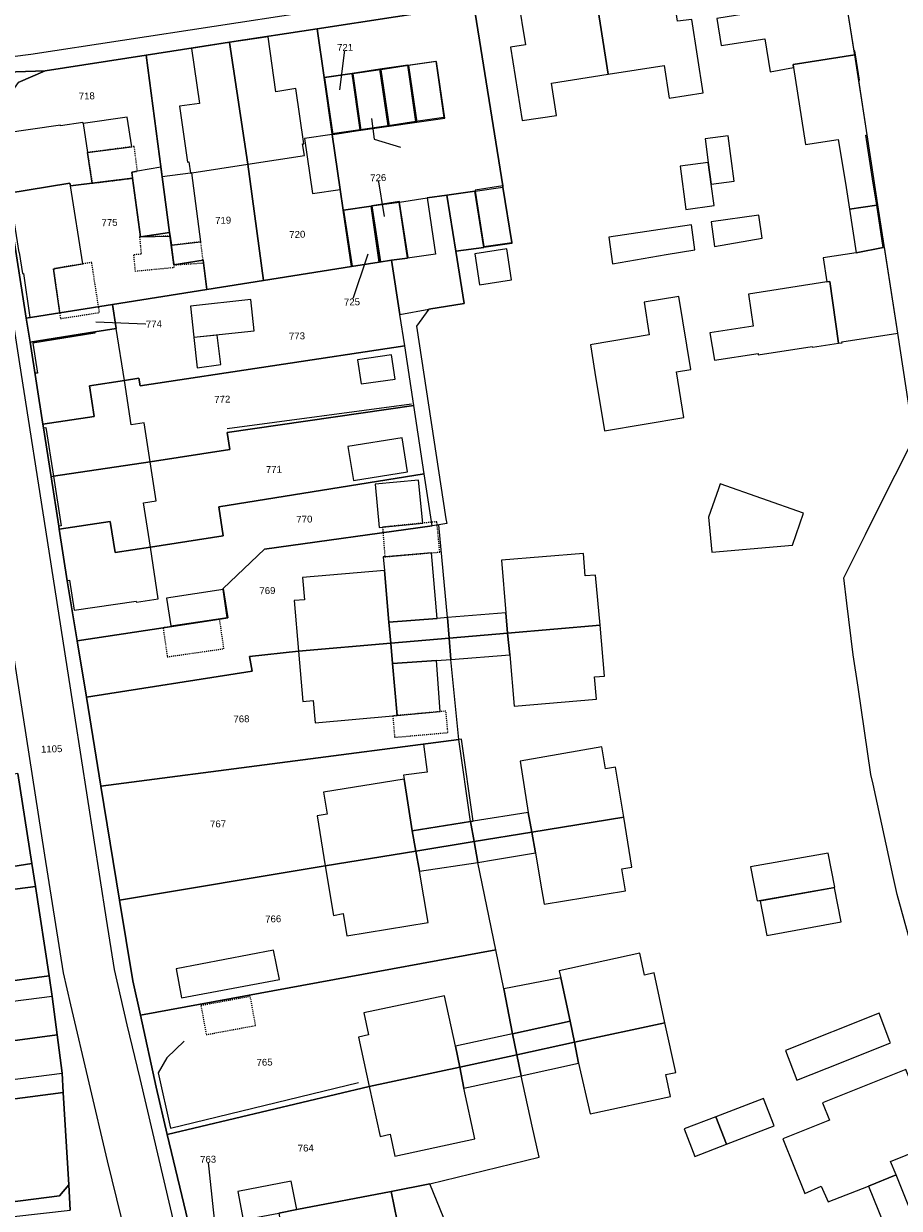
# Model space of a CAD drawing. Header units: millimetres. Extents: x -191 to 81095, y -508122 to 28741.
# Tile 228 of 251: x 6059 to 6148, y 9689 to 9809. Entities that reach past the tile are written whole.
import ezdxf

# ---------------------------------------------------------------- set-up
doc = ezdxf.new("R2010")
doc.units = ezdxf.units.MM
doc.linetypes.add('VE22-087 DB - VST Hervest-Dorsten ALK VA2736$0$1', pattern=[0])
doc.linetypes.add('VE22-087 DB - VST Hervest-Dorsten ALK VA2736$0$3', pattern=[0.26, 0.11, -0.15])
for name, color, linetype, lineweight in [('VE22-087 DB - VST Hervest-Dorsten ALK VA2736$0$AX_Bauteil', 7, 'VE22-087 DB - VST Hervest-Dorsten ALK VA2736$0$1', 18), ('VE22-087 DB - VST Hervest-Dorsten ALK VA2736$0$AX_Flurstueck', 9, 'VE22-087 DB - VST Hervest-Dorsten ALK VA2736$0$1', 18), ('VE22-087 DB - VST Hervest-Dorsten ALK VA2736$0$AX_Gebaeude', 7, 'VE22-087 DB - VST Hervest-Dorsten ALK VA2736$0$1', 18), ('VE22-087 DB - VST Hervest-Dorsten ALK VA2736$0$AX_SonstigesBauwerkOderSonstigeEinrichtung', 7, 'VE22-087 DB - VST Hervest-Dorsten ALK VA2736$0$1', 18), ('VE22-087 DB - VST Hervest-Dorsten ALK VA2736$0$AX_Strassenverkehr', 7, 'VE22-087 DB - VST Hervest-Dorsten ALK VA2736$0$1', 18), ('VE22-087 DB - VST Hervest-Dorsten ALK VA2736$0$AX_Strassenverkehrsanlage', 7, 'VE22-087 DB - VST Hervest-Dorsten ALK VA2736$0$1', 18), ('VE22-087 DB - VST Hervest-Dorsten ALK VA2736$0$AX_Vegetationsmerkmal', 7, 'VE22-087 DB - VST Hervest-Dorsten ALK VA2736$0$1', 18), ('VE22-087 DB - VST Hervest-Dorsten ALK VA2736$0$AX_Wohnbauflaeche', 7, 'VE22-087 DB - VST Hervest-Dorsten ALK VA2736$0$1', 18)]:
    doc.layers.add(name, color=color, linetype=linetype, lineweight=lineweight)
doc.layers.add('XREF ALK Kataster', color=251, linetype='Continuous')
doc.styles.add('VE22-087 DB - VST Hervest-Dorsten ALK VA2736$0$0', font='arial.ttf')

# ---------------------------------------------------------------- blocks, each defined once
blk = doc.blocks.new('VE22-087 DB - VST Hervest-Dorsten ALK VA2736')
at = {"layer": 'VE22-087 DB - VST Hervest-Dorsten ALK VA2736$0$AX_Bauteil', "color": 7, "linetype": 'VE22-087 DB - VST Hervest-Dorsten ALK VA2736$0$1', "lineweight": 13, "ltscale": 0.5}
blk.add_polyline3d([(6069.62, 9799.91, 0), (6065.14, 9799.26, 0), (6065.58, 9796.32, 0), (6070.1, 9796.91, 0)], close=True, dxfattribs=at)
at = {"layer": 'VE22-087 DB - VST Hervest-Dorsten ALK VA2736$0$AX_Flurstueck', "linetype": 'VE22-087 DB - VST Hervest-Dorsten ALK VA2736$0$1', "lineweight": 13, "ltscale": 0.5}
for points in [[(5998.24, 9813.92, 0), (5999.74, 9805.12, 0), (6026.51, 9809.29, 0), (6026.85, 9807.1, 0), (6032.41, 9808.05, 0), (6038.36, 9809.07, 0), (6041.41, 9808.78, 0), (6044.05, 9806.89, 0), (6044.39, 9806.11, 0), (6045.27, 9804.08, 0), (6061.29, 9804.64, 0), (6071.54, 9806.22, 0), (6080.04, 9807.53, 0), (6088.94, 9808.9, 0), (6104.87, 9811.35, 0)], [(6091.25, 9802.7, 0), (6091.78, 9807, 0)], [(6076.01, 9686.77, 0), (6073.7, 9696.52, 0), (6072.56, 9701.33, 0), (6070.96, 9708.63, 0), (6070.18, 9712.14, 0), (6068.84, 9720.32, 0), (6066.95, 9731.9, 0), (6065.47, 9740.96, 0), (6064.52, 9746.68, 0), (6063.52, 9752.79, 0), (6062.7, 9758.04, 0), (6062.66, 9758.34, 0), (6061.88, 9763.37, 0), (6061.1, 9768.35, 0), (6061.05, 9768.71, 0), (6059.74, 9777.06, 0), (6059.36, 9779.49, 0), (6057.39, 9792.14, 0)], [(6058.55, 9803.45, 0), (6061.29, 9804.64, 0), (6045.27, 9804.08, 0)], [(6058.51, 9733.21, 0), (6059.93, 9724.04, 0), (6060.3, 9721.7, 0), (6061.68, 9712.62, 0), (6062, 9710.54, 0), (6062.5, 9706.64, 0), (6063.01, 9702.75, 0), (6063.12, 9700.76, 0), (6063.67, 9691.39, 0), (6063.81, 9688.8, 0)], [(6094.47, 9799.78, 0), (6094.73, 9797.69, 0), (6097.41, 9796.85, 0)], [(6095.8, 9789.83, 0), (6095.15, 9793.76, 0)], [(6094.1, 9785.98, 0), (6092.48, 9781.13, 0)], [(6066.43, 9779.11, 0), (6072.34, 9778.89, 0)], [(6078.74, 9685.68, 0), (6077.85, 9693.98, 0)]]:
    blk.add_polyline3d(points, dxfattribs=at)
for points in [[(6107.83, 9792.81, 0), (6107.81, 9792.92, 0), (6104.87, 9811.35, 0), (6088.94, 9808.9, 0), (6089.65, 9803.95, 0), (6092.49, 9804.37, 0), (6095.32, 9804.78, 0), (6098.16, 9805.19, 0), (6101, 9805.61, 0), (6101.83, 9799.87, 0), (6098.99, 9799.46, 0), (6096.16, 9799.04, 0), (6093.31, 9798.63, 0), (6090.48, 9798.22, 0), (6090.48, 9798.16, 0), (6091.29, 9792.55, 0), (6091.59, 9790.47, 0), (6091.63, 9790.47, 0), (6094.44, 9790.88, 0), (6094.47, 9790.88, 0), (6094.5, 9790.89, 0), (6097.29, 9791.29, 0), (6097.32, 9791.29, 0), (6100.14, 9791.7, 0), (6102.13, 9791.99, 0), (6104.98, 9792.4, 0), (6105.01, 9792.4, 0)], [(6090.48, 9798.22, 0), (6089.65, 9803.95, 0), (6088.94, 9808.9, 0), (6080.04, 9807.53, 0), (6080.04, 9807.5, 0), (6081.88, 9795.14, 0), (6083.48, 9783.31, 0), (6092.42, 9784.73, 0), (6091.59, 9790.47, 0), (6091.29, 9792.55, 0), (6090.48, 9798.16, 0)], [(6077.34, 9785.37, 0), (6077.38, 9785.1, 0), (6077.73, 9782.4, 0), (6083.48, 9783.31, 0), (6081.88, 9795.14, 0), (6080.04, 9807.5, 0), (6080.04, 9807.53, 0), (6071.54, 9806.22, 0), (6073.93, 9788.2, 0), (6074.38, 9784.9, 0)], [(6061.29, 9804.64, 0), (6058.55, 9803.45, 0), (6056.85, 9801.05, 0), (6056.46, 9798.11, 0), (6057.39, 9792.14, 0), (6063.8, 9793.22, 0), (6063.84, 9792.92, 0), (6070.16, 9793.71, 0), (6070.97, 9787.75, 0), (6073.93, 9788.2, 0), (6071.54, 9806.22, 0)], [(6098.16, 9805.19, 0), (6095.32, 9804.78, 0), (6096.16, 9799.04, 0), (6098.99, 9799.46, 0)], [(6092.49, 9804.37, 0), (6089.65, 9803.95, 0), (6090.48, 9798.22, 0), (6093.31, 9798.63, 0)], [(6095.32, 9804.78, 0), (6092.49, 9804.37, 0), (6093.31, 9798.63, 0), (6096.16, 9799.04, 0)], [(6074.38, 9784.9, 0), (6073.93, 9788.2, 0), (6070.97, 9787.75, 0), (6070.16, 9793.71, 0), (6063.84, 9792.92, 0), (6063.8, 9793.22, 0), (6057.39, 9792.14, 0), (6059.36, 9779.49, 0), (6068.12, 9780.87, 0), (6077.73, 9782.4, 0), (6077.38, 9785.1, 0), (6077.34, 9785.37, 0)], [(6103.89, 9780.99, 0), (6103.05, 9786.28, 0), (6102.13, 9791.99, 0), (6100.14, 9791.7, 0), (6100.97, 9786, 0), (6098.12, 9785.59, 0), (6096.51, 9785.38, 0), (6097.36, 9779.85, 0), (6100.3, 9780.39, 0)], [(6095.26, 9785.18, 0), (6094.44, 9790.88, 0), (6091.63, 9790.47, 0), (6091.59, 9790.47, 0), (6092.42, 9784.73, 0)], [(6098.12, 9785.59, 0), (6098.11, 9785.62, 0), (6097.29, 9791.29, 0), (6094.5, 9790.89, 0), (6094.47, 9790.88, 0), (6094.44, 9790.88, 0), (6095.26, 9785.18, 0), (6096.51, 9785.38, 0)], [(6096.51, 9785.38, 0), (6095.26, 9785.18, 0), (6092.42, 9784.73, 0), (6083.48, 9783.31, 0), (6077.73, 9782.4, 0), (6068.12, 9780.87, 0), (6068.51, 9778.43, 0), (6066.32, 9778.08, 0), (6059.74, 9777.06, 0), (6061.05, 9768.71, 0), (6066.25, 9769.5, 0), (6065.79, 9772.6, 0), (6069.33, 9773.15, 0), (6070.81, 9773.38, 0), (6070.94, 9772.59, 0), (6097.84, 9776.68, 0), (6097.36, 9779.85, 0)], [(6068.12, 9780.87, 0), (6059.36, 9779.49, 0), (6059.74, 9777.06, 0), (6066.32, 9778.08, 0), (6068.51, 9778.43, 0)], [(6098.76, 9770.62, 0), (6097.84, 9776.68, 0), (6070.94, 9772.59, 0), (6070.81, 9773.38, 0), (6069.33, 9773.15, 0), (6065.79, 9772.6, 0), (6066.25, 9769.5, 0), (6061.05, 9768.71, 0), (6061.1, 9768.35, 0), (6061.88, 9763.37, 0), (6062.14, 9763.41, 0), (6071.95, 9764.88, 0), (6080.05, 9766.13, 0), (6079.78, 9767.85, 0)], [(6071.98, 9756.2, 0), (6079.39, 9757.35, 0), (6078.93, 9760.32, 0), (6099.83, 9763.66, 0), (6098.76, 9770.62, 0), (6079.78, 9767.85, 0), (6080.05, 9766.13, 0), (6071.95, 9764.88, 0), (6062.14, 9763.41, 0), (6061.88, 9763.37, 0), (6062.66, 9758.34, 0), (6062.7, 9758.04, 0), (6067.89, 9758.81, 0), (6068.41, 9755.68, 0)], [(6079.85, 9749.02, 0), (6079.39, 9751.99, 0), (6083.58, 9756, 0), (6100.63, 9758.38, 0), (6099.83, 9763.66, 0), (6078.93, 9760.32, 0), (6079.39, 9757.35, 0), (6071.98, 9756.2, 0), (6068.41, 9755.68, 0), (6067.89, 9758.81, 0), (6062.7, 9758.04, 0), (6063.52, 9752.79, 0), (6064.52, 9746.68, 0), (6073.27, 9748.01, 0), (6079.02, 9748.89, 0)], [(6102.36, 9746.96, 0), (6102.19, 9749.06, 0), (6101.32, 9758.48, 0), (6100.63, 9758.38, 0), (6083.58, 9756, 0), (6079.39, 9751.99, 0), (6079.85, 9749.02, 0), (6079.02, 9748.89, 0), (6073.27, 9748.01, 0), (6064.52, 9746.68, 0), (6065.47, 9740.96, 0), (6082.33, 9743.61, 0), (6082.06, 9745.09, 0), (6087.05, 9745.64, 0), (6096.43, 9746.45, 0)], [(6102.54, 9744.78, 0), (6102.36, 9746.96, 0), (6096.43, 9746.45, 0), (6087.05, 9745.64, 0), (6082.06, 9745.09, 0), (6082.33, 9743.61, 0), (6065.47, 9740.96, 0), (6066.95, 9731.9, 0), (6103.33, 9736.66, 0)], [(6104.52, 9728.32, 0), (6103.33, 9736.66, 0), (6066.95, 9731.9, 0), (6068.84, 9720.32, 0), (6089.76, 9723.83, 0), (6098.97, 9725.32, 0), (6104.89, 9726.29, 0)], [(6039.26, 9719.9, 0), (6039.13, 9720.78, 0), (6042.13, 9721.25, 0), (6059.93, 9724.04, 0), (6058.51, 9733.21, 0), (6052.96, 9732.35, 0), (6046.15, 9731.31, 0), (6046.12, 9731.55, 0), (6014.02, 9726.54, 0), (6015.66, 9716.51, 0)], [(6098.97, 9725.32, 0), (6089.76, 9723.83, 0), (6068.84, 9720.32, 0), (6070.18, 9712.14, 0), (6070.96, 9708.63, 0), (6107.12, 9715.29, 0), (6105.28, 9724.17, 0), (6104.89, 9726.29, 0)], [(6059.93, 9724.04, 0), (6042.13, 9721.25, 0), (6039.13, 9720.78, 0), (6039.26, 9719.9, 0), (6039.39, 9719, 0), (6042.76, 9719.44, 0), (6060.3, 9721.7, 0)], [(6060.3, 9721.7, 0), (6042.76, 9719.44, 0), (6039.39, 9719, 0), (6039.26, 9719.9, 0), (6015.66, 9716.51, 0), (6017.28, 9706.53, 0), (6042.57, 9709.73, 0), (6043.31, 9709.83, 0), (6047.27, 9710.33, 0), (6049.38, 9710.6, 0), (6049.34, 9710.91, 0), (6056.14, 9711.88, 0), (6061.68, 9712.62, 0)], [(6108.81, 9706.74, 0), (6107.91, 9711.3, 0), (6107.12, 9715.29, 0), (6070.96, 9708.63, 0), (6072.56, 9701.33, 0), (6073.7, 9696.52, 0), (6094.24, 9701.37, 0), (6103.44, 9703.36, 0), (6109.24, 9704.61, 0)], [(6061.68, 9712.62, 0), (6056.14, 9711.88, 0), (6049.34, 9710.91, 0), (6049.38, 9710.6, 0), (6047.27, 9710.33, 0), (6043.31, 9709.83, 0), (6042.57, 9709.73, 0), (6017.28, 9706.53, 0), (6018.18, 9700.98, 0), (6044.02, 9704.23, 0), (6050.1, 9704.99, 0), (6062.5, 9706.64, 0), (6062, 9710.54, 0)], [(6063.01, 9702.75, 0), (6062.5, 9706.64, 0), (6050.1, 9704.99, 0), (6044.02, 9704.23, 0), (6018.18, 9700.98, 0), (6016.7, 9700.79, 0), (6017.6, 9695.2, 0), (6019.08, 9695.4, 0), (6027.75, 9696.52, 0), (6050.79, 9699.47, 0), (6050.83, 9699.19, 0), (6057.69, 9700.05, 0), (6063.12, 9700.76, 0)], [(6110.81, 9697.36, 0), (6109.68, 9702.48, 0), (6109.24, 9704.61, 0), (6103.44, 9703.36, 0), (6094.24, 9701.37, 0), (6073.7, 9696.52, 0), (6076.01, 9686.77, 0), (6081.42, 9687.82, 0), (6085.03, 9688.52, 0), (6086.86, 9688.87, 0), (6096.48, 9690.73, 0), (6100.41, 9691.49, 0), (6111.5, 9694.19, 0)], [(6063.12, 9700.76, 0), (6057.69, 9700.05, 0), (6050.83, 9699.19, 0), (6050.79, 9699.47, 0), (6027.75, 9696.52, 0), (6028.5, 9691, 0), (6031.35, 9691.35, 0), (6036.81, 9686.95, 0), (6062.74, 9690.27, 0), (6063.67, 9691.39, 0)], [(6063.67, 9691.39, 0), (6062.74, 9690.27, 0), (6036.81, 9686.95, 0), (6031.35, 9691.35, 0), (6028.5, 9691, 0), (6027.75, 9696.52, 0), (6019.08, 9695.4, 0), (6017.6, 9695.2, 0), (6019.44, 9683.83, 0), (6063.81, 9688.8, 0)], [(6097.08, 9687.74, 0), (6085.58, 9685.49, 0), (6076.72, 9683.75, 0), (6077.95, 9678.53, 0), (6078.37, 9678.71, 0), (6078.33, 9678.78, 0), (6078.68, 9678.92, 0), (6081.14, 9673.1, 0), (6081.38, 9673.19, 0), (6082.31, 9670.87, 0), (6085.13, 9672.02, 0), (6105.04, 9680.11, 0), (6100.41, 9691.49, 0), (6096.48, 9690.73, 0)], [(6096.48, 9690.73, 0), (6086.86, 9688.87, 0), (6085.03, 9688.52, 0), (6085.58, 9685.49, 0), (6097.08, 9687.74, 0)]]:
    blk.add_polyline3d(points, close=True, dxfattribs=at)
at = {"layer": 'VE22-087 DB - VST Hervest-Dorsten ALK VA2736$0$AX_Gebaeude', "color": 7, "linetype": 'VE22-087 DB - VST Hervest-Dorsten ALK VA2736$0$1', "lineweight": 13, "ltscale": 0.5}
for points in [[(6120.2, 9813.44, 0), (6117.17, 9812.97, 0), (6118.54, 9804.28, 0), (6124.22, 9805.15, 0), (6124.73, 9801.86, 0), (6128.2, 9802.4, 0), (6127.05, 9809.85, 0), (6125.58, 9809.66, 0), (6124.87, 9814.42, 0), (6120.16, 9813.7, 0)], [(6117.17, 9812.97, 0), (6114.15, 9812.51, 0), (6114.1, 9812.76, 0), (6109.36, 9812.04, 0), (6110.12, 9807.28, 0), (6108.61, 9807.03, 0), (6109.8, 9799.56, 0), (6113.28, 9800.09, 0), (6112.76, 9803.38, 0), (6118.54, 9804.28, 0)], [(6134.48, 9807.87, 0), (6134.99, 9804.53, 0), (6137.39, 9804.98, 0), (6137.34, 9805.28, 0), (6143.6, 9806.24, 0), (6143.54, 9806.64, 0), (6142.68, 9812.18, 0), (6134.05, 9810.81, 0), (6134.04, 9810.67, 0), (6129.59, 9809.96, 0), (6130.01, 9807.2, 0)], [(6081.88, 9795.14, 0), (6080.04, 9807.5, 0), (6076.16, 9806.91, 0), (6076.98, 9801.32, 0), (6074.93, 9801.03, 0), (6075.77, 9795.34, 0), (6075.89, 9795.36, 0), (6076.07, 9794.23, 0), (6076.19, 9794.24, 0)], [(6086.78, 9802.82, 0), (6084.73, 9802.5, 0), (6083.94, 9808.08, 0), (6080.04, 9807.5, 0), (6081.88, 9795.14, 0), (6087.64, 9796.03, 0), (6087.46, 9797.2, 0), (6087.59, 9797.21, 0)], [(6143.54, 9806.64, 0), (6143.6, 9806.24, 0), (6137.34, 9805.28, 0), (6137.39, 9804.98, 0), (6138.6, 9797.15, 0), (6141.91, 9797.66, 0), (6142.66, 9793.22, 0), (6143.07, 9790.56, 0), (6145.84, 9790.98, 0), (6145.42, 9793.65, 0), (6144.74, 9798.08, 0), (6144.86, 9798.11, 0), (6144.01, 9803.66, 0), (6144.09, 9803.67, 0), (6143.68, 9806.25, 0), (6143.62, 9806.65, 0)], [(6098.22, 9805.15, 0), (6095.4, 9804.73, 0), (6096.25, 9798.99, 0), (6099.07, 9799.41, 0)], [(6101.08, 9805.56, 0), (6098.24, 9805.15, 0), (6099.09, 9799.41, 0), (6101.93, 9799.82, 0)], [(6092.51, 9804.31, 0), (6089.69, 9803.9, 0), (6090.52, 9798.16, 0), (6093.36, 9798.58, 0)], [(6096.22, 9798.99, 0), (6095.38, 9804.73, 0), (6092.55, 9804.32, 0), (6093.38, 9798.58, 0)], [(6062.84, 9799.05, 0), (6062.83, 9799.11, 0), (6056.98, 9798.25, 0), (6056.99, 9798.18, 0), (6056.46, 9798.11, 0), (6057.39, 9792.14, 0), (6063.8, 9793.22, 0), (6063.84, 9792.92, 0), (6066.07, 9793.2, 0), (6065.58, 9796.32, 0), (6070.1, 9796.91, 0), (6069.62, 9799.91, 0), (6065.14, 9799.26, 0), (6065.1, 9799.38, 0)], [(6090.48, 9798.16, 0), (6087.65, 9797.75, 0), (6088.46, 9792.14, 0), (6091.29, 9792.55, 0)], [(6131.34, 9793.4, 0), (6130.73, 9798.01, 0), (6128.4, 9797.7, 0), (6128.71, 9795.31, 0), (6129.01, 9793.09, 0)], [(6073.18, 9793.86, 0), (6073.05, 9794.82, 0), (6070.66, 9794.41, 0), (6070.08, 9794.31, 0), (6070.16, 9793.71, 0), (6070.97, 9787.75, 0), (6073.99, 9787.82, 0), (6073.93, 9788.2, 0)], [(6076.07, 9794.23, 0), (6073.18, 9793.86, 0), (6073.93, 9788.2, 0), (6073.99, 9787.82, 0), (6074.11, 9786.89, 0), (6077.1, 9787.25, 0), (6076.19, 9794.24, 0)], [(6128.71, 9795.31, 0), (6125.86, 9794.93, 0), (6126.44, 9790.54, 0), (6129.3, 9790.92, 0), (6129.01, 9793.09, 0)], [(6065.1, 9785, 0), (6063.84, 9792.92, 0), (6063.8, 9793.22, 0), (6057.39, 9792.14, 0), (6057.42, 9791.95, 0), (6057.68, 9791.99, 0), (6058.59, 9786.15, 0), (6058.65, 9786.16, 0), (6058.96, 9784.01, 0), (6059.09, 9784.03, 0), (6059.73, 9779.54, 0), (6062.76, 9780.02, 0), (6062.13, 9784.51, 0)], [(6105.9, 9786.68, 0), (6104.98, 9792.4, 0), (6102.13, 9791.99, 0), (6103.05, 9786.28, 0)], [(6107.81, 9792.92, 0), (6105, 9792.49, 0), (6105.01, 9792.4, 0), (6105.89, 9786.76, 0), (6108.74, 9787.18, 0), (6107.83, 9792.81, 0)], [(6095.34, 9785.2, 0), (6094.47, 9790.88, 0), (6094.44, 9790.88, 0), (6091.63, 9790.47, 0), (6092.51, 9784.77, 0), (6095.26, 9785.18, 0)], [(6097.32, 9791.29, 0), (6097.31, 9791.34, 0), (6094.5, 9790.89, 0), (6095.37, 9785.22, 0), (6098.11, 9785.62, 0), (6098.19, 9785.64, 0)], [(6146.51, 9786.68, 0), (6145.84, 9790.98, 0), (6143.07, 9790.56, 0), (6143.76, 9786.11, 0)], [(6129.36, 9786.78, 0), (6134.19, 9787.6, 0), (6133.84, 9789.97, 0), (6128.99, 9789.26, 0)], [(6118.99, 9785.02, 0), (6124.44, 9785.94, 0), (6127.36, 9786.44, 0), (6126.99, 9788.97, 0), (6118.6, 9787.73, 0)], [(6108.24, 9786.52, 0), (6104.97, 9786.02, 0), (6105.45, 9782.88, 0), (6108.71, 9783.38, 0)], [(6148, 9777.97, 0), (6146.64, 9786.69, 0), (6146.51, 9786.68, 0), (6143.76, 9786.11, 0), (6140.4, 9785.61, 0), (6140.78, 9783.17, 0), (6141.07, 9783.22, 0), (6141.97, 9776.94, 0), (6142.32, 9776.99, 0), (6142.31, 9777.09, 0)], [(6140.78, 9783.17, 0), (6132.79, 9781.93, 0), (6133.29, 9778.66, 0), (6128.87, 9777.98, 0), (6129.34, 9775.2, 0), (6133.78, 9775.89, 0), (6133.79, 9775.76, 0), (6139.29, 9776.62, 0), (6139.31, 9776.52, 0), (6141.97, 9776.94, 0), (6141.07, 9783.22, 0)], [(6082.54, 9778.18, 0), (6082.19, 9781.39, 0), (6076.06, 9780.72, 0), (6076.41, 9777.54, 0)], [(6126.23, 9769.38, 0), (6125.47, 9774.02, 0), (6126.95, 9774.28, 0), (6125.72, 9781.68, 0), (6122.19, 9781.1, 0), (6122.71, 9777.78, 0), (6116.89, 9776.8, 0), (6116.72, 9776.77, 0), (6117.19, 9773.97, 0), (6118.17, 9768.04, 0)], [(6068.51, 9778.43, 0), (6066.32, 9778.08, 0), (6066.34, 9777.95, 0), (6060.02, 9776.96, 0), (6060.5, 9773.9, 0), (6060.24, 9773.89, 0), (6061.05, 9768.71, 0), (6066.25, 9769.5, 0), (6065.79, 9772.6, 0), (6069.33, 9773.15, 0)], [(6079.16, 9774.79, 0), (6078.77, 9777.77, 0), (6076.41, 9777.53, 0), (6076.75, 9774.45, 0)], [(6096.51, 9775.77, 0), (6093.03, 9775.26, 0), (6093.42, 9772.8, 0), (6096.88, 9773.3, 0)], [(6071.95, 9764.88, 0), (6071.34, 9768.83, 0), (6070.04, 9768.63, 0), (6069.33, 9773.15, 0), (6065.79, 9772.6, 0), (6066.25, 9769.5, 0), (6061.05, 9768.71, 0), (6061.1, 9768.35, 0), (6061.35, 9768.38, 0), (6062.14, 9763.41, 0)], [(6097.57, 9767.32, 0), (6092.07, 9766.44, 0), (6092.62, 9763, 0), (6098.13, 9763.88, 0)], [(6072.56, 9760.93, 0), (6071.95, 9764.88, 0), (6062.14, 9763.41, 0), (6062.92, 9758.39, 0), (6062.66, 9758.34, 0), (6062.7, 9758.04, 0), (6067.89, 9758.81, 0), (6068.41, 9755.68, 0), (6071.98, 9756.2, 0), (6071.29, 9760.73, 0)], [(6099.67, 9758.65, 0), (6099.24, 9763.02, 0), (6094.83, 9762.6, 0), (6095.26, 9758.22, 0), (6095.59, 9758.25, 0)], [(6138.4, 9759.68, 0), (6129.93, 9762.65, 0), (6129.76, 9762.14, 0), (6128.75, 9759.25, 0), (6129.08, 9755.69, 0), (6137.28, 9756.4, 0)], [(6072.78, 9750.94, 0), (6071.98, 9756.2, 0), (6068.41, 9755.68, 0), (6067.89, 9758.81, 0), (6062.7, 9758.04, 0), (6063.52, 9752.79, 0), (6063.77, 9752.84, 0), (6064.23, 9749.8, 0), (6070.53, 9750.73, 0), (6070.58, 9750.62, 0)], [(6101.14, 9748.97, 0), (6100.56, 9755.64, 0), (6095.82, 9755.22, 0), (6095.66, 9755.21, 0), (6095.78, 9753.83, 0), (6096.24, 9748.57, 0)], [(6116.02, 9755.55, 0), (6107.69, 9754.89, 0), (6108.13, 9749.54, 0), (6108.31, 9747.47, 0), (6117.71, 9748.28, 0), (6117.26, 9753.37, 0), (6116.21, 9753.29, 0)], [(6087.65, 9750.86, 0), (6086.61, 9750.78, 0), (6087.05, 9745.64, 0), (6096.43, 9746.45, 0), (6096.24, 9748.57, 0), (6095.78, 9753.83, 0), (6087.44, 9753.14, 0)], [(6079.8, 9749.07, 0), (6079.37, 9751.9, 0), (6073.62, 9751.02, 0), (6074.05, 9748.2, 0)], [(6102.19, 9749.06, 0), (6101.14, 9748.97, 0), (6096.24, 9748.57, 0), (6096.43, 9746.45, 0), (6102.36, 9746.96, 0)], [(6108.13, 9749.54, 0), (6102.19, 9749.06, 0), (6102.36, 9746.96, 0), (6108.31, 9747.47, 0)], [(6108.52, 9745.28, 0), (6108.31, 9747.47, 0), (6102.36, 9746.96, 0), (6102.54, 9744.78, 0)], [(6118.16, 9743.09, 0), (6117.71, 9748.28, 0), (6108.31, 9747.47, 0), (6108.52, 9745.28, 0), (6108.96, 9740.05, 0), (6117.34, 9740.76, 0), (6117.14, 9743.02, 0)], [(6097.08, 9739.1, 0), (6096.6, 9744.38, 0), (6096.43, 9746.45, 0), (6087.05, 9745.64, 0), (6087.49, 9740.52, 0), (6088.52, 9740.63, 0), (6088.72, 9738.36, 0), (6096.63, 9739.06, 0)], [(6102.36, 9746.96, 0), (6096.43, 9746.45, 0), (6096.6, 9744.38, 0), (6101.09, 9744.69, 0), (6102.54, 9744.78, 0)], [(6101.09, 9744.69, 0), (6096.6, 9744.38, 0), (6097.08, 9739.1, 0), (6101.44, 9739.49, 0)], [(6103.33, 9736.66, 0), (6099.77, 9736.19, 0), (6100.14, 9733.35, 0), (6097.72, 9733.04, 0), (6097.79, 9732.62, 0), (6098.6, 9727.37, 0), (6104.52, 9728.32, 0), (6104.81, 9728.37, 0), (6103.62, 9736.69, 0)], [(6117.9, 9735.9, 0), (6109.6, 9734.44, 0), (6110.4, 9729.25, 0), (6110.76, 9727.24, 0), (6120.12, 9728.75, 0), (6119.29, 9733.84, 0), (6118.27, 9733.66, 0)], [(6089.96, 9729.06, 0), (6088.93, 9728.9, 0), (6089.76, 9723.83, 0), (6098.97, 9725.32, 0), (6098.6, 9727.37, 0), (6097.79, 9732.62, 0), (6089.58, 9731.32, 0)], [(6110.4, 9729.25, 0), (6104.81, 9728.37, 0), (6104.52, 9728.32, 0), (6104.89, 9726.29, 0), (6110.76, 9727.24, 0)], [(6104.52, 9728.32, 0), (6098.6, 9727.37, 0), (6098.97, 9725.32, 0), (6104.89, 9726.29, 0)], [(6120.94, 9723.67, 0), (6120.12, 9728.75, 0), (6110.76, 9727.24, 0), (6111.15, 9725.14, 0), (6111.66, 9722.05, 0), (6112.01, 9719.92, 0), (6120.29, 9721.26, 0), (6119.92, 9723.51, 0)], [(6111.15, 9725.14, 0), (6110.76, 9727.24, 0), (6104.89, 9726.29, 0), (6105.28, 9724.17, 0), (6106.87, 9724.43, 0)], [(6104.89, 9726.29, 0), (6098.97, 9725.32, 0), (6099.33, 9723.28, 0), (6105.28, 9724.17, 0)], [(6098.97, 9725.32, 0), (6089.76, 9723.83, 0), (6090.59, 9718.78, 0), (6091.6, 9718.96, 0), (6091.97, 9716.71, 0), (6100.22, 9718.05, 0), (6099.33, 9723.28, 0)], [(6141.58, 9721.65, 0), (6140.9, 9725.11, 0), (6133.02, 9723.72, 0), (6133.7, 9720.26, 0)], [(6141.56, 9721.58, 0), (6134, 9720.21, 0), (6134.67, 9716.74, 0), (6142.23, 9718.12, 0)], [(6085.1, 9712.25, 0), (6084.5, 9715.24, 0), (6074.59, 9713.35, 0), (6075.15, 9710.41, 0)], [(6121.74, 9714.93, 0), (6113.55, 9713.16, 0), (6113.71, 9712.44, 0), (6114.67, 9708.03, 0), (6115.1, 9705.88, 0), (6124.31, 9707.87, 0), (6123.22, 9712.93, 0), (6122.23, 9712.71, 0)], [(6113.71, 9712.44, 0), (6107.91, 9711.3, 0), (6108.81, 9706.74, 0), (6114.67, 9708.03, 0)], [(6062, 9710.54, 0), (6056.4, 9709.84, 0), (6056.14, 9711.88, 0), (6049.34, 9710.91, 0), (6049.38, 9710.6, 0), (6050.1, 9704.99, 0), (6062.5, 9706.64, 0)], [(6094.16, 9706.63, 0), (6093.14, 9706.41, 0), (6094.24, 9701.37, 0), (6103.44, 9703.36, 0), (6103.01, 9705.47, 0), (6101.88, 9710.61, 0), (6093.68, 9708.87, 0)], [(6147.19, 9705.96, 0), (6146.1, 9708.85, 0), (6136.55, 9705.04, 0), (6137.72, 9702.02, 0), (6142.26, 9703.83, 0), (6147.23, 9705.81, 0)], [(6114.67, 9708.03, 0), (6108.81, 9706.74, 0), (6109.24, 9704.61, 0), (6115.1, 9705.88, 0)], [(6125.41, 9702.81, 0), (6124.31, 9707.87, 0), (6115.1, 9705.88, 0), (6115.53, 9703.76, 0), (6116.69, 9698.62, 0), (6124.86, 9700.37, 0), (6124.38, 9702.6, 0)], [(6062.5, 9706.64, 0), (6050.1, 9704.99, 0), (6050.11, 9704.92, 0), (6044.03, 9704.16, 0), (6044.74, 9698.69, 0), (6048.65, 9699.19, 0), (6050.79, 9699.47, 0), (6050.83, 9699.19, 0), (6057.69, 9700.05, 0), (6057.44, 9702.04, 0), (6063.01, 9702.75, 0)], [(6108.81, 9706.74, 0), (6103.01, 9705.47, 0), (6103.44, 9703.36, 0), (6109.24, 9704.61, 0)], [(6115.53, 9703.76, 0), (6115.1, 9705.88, 0), (6109.24, 9704.61, 0), (6109.68, 9702.48, 0)], [(6109.24, 9704.61, 0), (6103.44, 9703.36, 0), (6103.86, 9701.22, 0), (6109.68, 9702.48, 0)], [(6104.97, 9696.07, 0), (6103.86, 9701.22, 0), (6103.44, 9703.36, 0), (6094.24, 9701.37, 0), (6095.35, 9696.31, 0), (6096.35, 9696.53, 0), (6096.84, 9694.3, 0)], [(6138.52, 9690.51, 0), (6140.18, 9691.27, 0), (6140.89, 9689.65, 0), (6144.99, 9691.27, 0), (6147.81, 9692.4, 0), (6147.24, 9693.77, 0), (6151.84, 9695.62, 0), (6148.81, 9703.11, 0), (6140.34, 9699.73, 0), (6141.05, 9697.95, 0), (6136.28, 9696.06, 0)], [(6134.34, 9700.17, 0), (6129.48, 9698.31, 0), (6130.56, 9695.51, 0), (6135.41, 9697.38, 0)], [(6129.48, 9698.31, 0), (6126.27, 9697.08, 0), (6127.35, 9694.27, 0), (6130.56, 9695.51, 0)], [(6144.99, 9691.27, 0), (6146.01, 9688.75, 0), (6147.69, 9684.57, 0), (6150.52, 9685.71, 0), (6148.83, 9689.86, 0), (6147.81, 9692.4, 0)], [(6086.3, 9691.76, 0), (6080.86, 9690.7, 0), (6081.42, 9687.82, 0), (6085.03, 9688.52, 0), (6086.86, 9688.87, 0)]]:
    blk.add_polyline3d(points, close=True, dxfattribs=at)
at = {"layer": 'VE22-087 DB - VST Hervest-Dorsten ALK VA2736$0$AX_SonstigesBauwerkOderSonstigeEinrichtung', "color": 7, "linetype": 'VE22-087 DB - VST Hervest-Dorsten ALK VA2736$0$3', "lineweight": 13, "ltscale": 0.5}
for points in [[(6070.34, 9796.94, 0), (6070.1, 9796.91, 0), (6065.58, 9796.32, 0), (6066.07, 9793.2, 0), (6070.16, 9793.71, 0), (6070.08, 9794.31, 0), (6070.66, 9794.41, 0)], [(6070.88, 9787.75, 0), (6071.04, 9785.99, 0), (6070.26, 9785.92, 0), (6070.42, 9784.27, 0), (6074.41, 9784.65, 0), (6074.38, 9784.9, 0), (6073.98, 9787.82, 0), (6070.97, 9787.75, 0)], [(6074.38, 9784.9, 0), (6077.38, 9785.1, 0), (6077.34, 9785.37, 0), (6077.1, 9787.25, 0), (6074.11, 9786.89, 0)], [(6065.1, 9785, 0), (6062.13, 9784.51, 0), (6062.76, 9780.02, 0), (6062.84, 9779.44, 0), (6066.8, 9780.06, 0), (6066.01, 9785.15, 0)], [(6095.82, 9755.22, 0), (6100.56, 9755.64, 0), (6101.41, 9755.71, 0), (6101.11, 9758.79, 0), (6099.67, 9758.65, 0), (6095.59, 9758.25, 0)], [(6079.02, 9748.89, 0), (6073.27, 9748.01, 0), (6073.7, 9745.06, 0), (6079.46, 9745.89, 0)], [(6102.04, 9739.54, 0), (6101.44, 9739.49, 0), (6097.08, 9739.1, 0), (6096.63, 9739.06, 0), (6096.82, 9736.88, 0), (6102.23, 9737.36, 0)], [(6082.14, 9710.54, 0), (6077.12, 9709.61, 0), (6077.66, 9706.66, 0), (6082.68, 9707.59, 0)]]:
    blk.add_polyline3d(points, close=True, dxfattribs=at)
at = {"layer": 'VE22-087 DB - VST Hervest-Dorsten ALK VA2736$0$AX_Vegetationsmerkmal', "color": 7, "linetype": 'VE22-087 DB - VST Hervest-Dorsten ALK VA2736$0$1', "lineweight": 13, "ltscale": 0.5}
blk.add_polyline3d([(6107.12, 9715.29, 0), (6090.19, 9712.17, 0)], dxfattribs=at)
at = {"layer": 'VE22-087 DB - VST Hervest-Dorsten ALK VA2736$0$AX_Flurstueck', "char_height": 0.7, "attachment_point": 2, "rotation": 1.5894, "style": 'VE22-087 DB - VST Hervest-Dorsten ALK VA2736$0$0', "bg_fill": 3, "box_fill_scale": 1, "bg_fill_color": 256, "bg_fill_transparency": 0}
for s, insert in [('721', (6091.77, 9807.35)), ('718', (6065.5, 9802.42)), ('726', (6095.14, 9794.11)), ('775', (6067.81, 9789.55)), ('719', (6079.37, 9789.78)), ('720', (6086.91, 9788.35)), ('725', (6092.47, 9781.48)), ('774', (6072.33, 9779.24)), ('773', (6086.88, 9778.02)), ('772', (6079.28, 9771.59)), ('771', (6084.53, 9764.46)), ('770', (6087.63, 9759.4)), ('769', (6083.87, 9752.14)), ('768', (6081.23, 9739.1)), ('1105', (6061.93, 9736.05)), ('767', (6078.85, 9728.43)), ('766', (6084.46, 9718.77)), ('765', (6083.58, 9704.2)), ('764', (6087.77, 9695.48)), ('763', (6077.84, 9694.33))]:
    blk.add_mtext(s, dxfattribs=dict(at, insert=insert))
at = {"layer": 'VE22-087 DB - VST Hervest-Dorsten ALK VA2736$0$AX_Strassenverkehr', "color": 253, "linetype": 'VE22-087 DB - VST Hervest-Dorsten ALK VA2736$0$1', "lineweight": 13, "ltscale": 0.5, "true_color": 0x999999}
for points in [[(5998.24, 9813.92, 0), (5999.74, 9805.12, 0), (6026.51, 9809.29, 0), (6026.85, 9807.1, 0), (6032.41, 9808.05, 0), (6038.36, 9809.07, 0), (6041.41, 9808.78, 0), (6044.05, 9806.89, 0), (6044.39, 9806.11, 0), (6045.27, 9804.08, 0), (6061.29, 9804.64, 0), (6071.54, 9806.22, 0), (6080.04, 9807.53, 0), (6088.94, 9808.9, 0), (6104.87, 9811.35, 0)], [(6076.01, 9686.77, 0), (6073.7, 9696.52, 0), (6072.56, 9701.33, 0), (6070.96, 9708.63, 0), (6070.18, 9712.14, 0), (6068.84, 9720.32, 0), (6066.95, 9731.9, 0), (6065.47, 9740.96, 0), (6064.52, 9746.68, 0), (6063.52, 9752.79, 0), (6062.7, 9758.04, 0), (6062.66, 9758.34, 0), (6061.88, 9763.37, 0), (6061.1, 9768.35, 0), (6061.05, 9768.71, 0), (6059.74, 9777.06, 0), (6059.36, 9779.49, 0), (6057.39, 9792.14, 0)], [(6058.55, 9803.45, 0), (6061.29, 9804.64, 0), (6045.27, 9804.08, 0)], [(6058.51, 9733.21, 0), (6059.93, 9724.04, 0), (6060.3, 9721.7, 0), (6061.68, 9712.62, 0), (6062, 9710.54, 0), (6062.5, 9706.64, 0), (6063.01, 9702.75, 0), (6063.12, 9700.76, 0), (6063.67, 9691.39, 0), (6063.81, 9688.8, 0)]]:
    blk.add_polyline3d(points, dxfattribs=at)
at = {"layer": 'VE22-087 DB - VST Hervest-Dorsten ALK VA2736$0$AX_Strassenverkehrsanlage', "color": 7, "linetype": 'VE22-087 DB - VST Hervest-Dorsten ALK VA2736$0$1', "lineweight": 13, "ltscale": 0.5, "true_color": 0xf7f7f0}
for points in [[(6054.33, 9804.4, 0), (6054.6, 9804.99, 0), (6055.02, 9805.41, 0), (6055.47, 9805.72, 0), (6056.05, 9805.86, 0), (6059.81, 9806.33, 0), (6087.79, 9810.6, 0), (6108.82, 9813.92, 0), (6139.09, 9818.56, 0), (6140.54, 9818.74, 0), (6141.54, 9818.75, 0), (6142.1, 9818.68, 0), (6142.58, 9818.42, 0), (6142.88, 9818.14, 0), (6143.1, 9817.8, 0), (6143.34, 9817.24, 0)], [(6076.3, 9635.83, 0), (6075.38, 9638.29, 0), (6071.01, 9649.61, 0), (6070.04, 9652.53, 0), (6069.4, 9654.85, 0), (6068.72, 9657.53, 0), (6067.94, 9661.33, 0), (6067.17, 9665.9, 0), (6066.66, 9669.44, 0), (6066.33, 9672.78, 0), (6066.1, 9675.82, 0), (6065.93, 9679.5, 0), (6065.81, 9684.71, 0), (6069.04, 9688.05, 0), (6067.63, 9693.83, 0), (6063.88, 9709.7, 0), (6063.13, 9712.94, 0), (6061.24, 9724.89, 0), (6059.35, 9737.12, 0), (6056.78, 9753.64, 0), (6053.72, 9773.01, 0), (6051.88, 9785.42, 0), (6049, 9804.21, 0)], [(6081.24, 9637.83, 0), (6080.56, 9638.91, 0), (6080.1, 9640.07, 0), (6075.6, 9652.1, 0), (6074.46, 9655.75, 0), (6073.69, 9658.85, 0), (6073.02, 9662.04, 0), (6072.39, 9665.85, 0), (6071.76, 9670.58, 0), (6071.22, 9676.29, 0), (6070.96, 9682.44, 0), (6074.67, 9686.32, 0), (6070.95, 9702.19, 0), (6069.62, 9707.64, 0), (6068.34, 9713.28, 0), (6067.51, 9718.39, 0), (6064.3, 9739.07, 0), (6061.52, 9756.87, 0), (6058.71, 9774.85, 0), (6056.59, 9788.31, 0), (6054.39, 9802.3, 0), (6054.3, 9803.06, 0), (6054.24, 9803.87, 0), (6054.33, 9804.4, 0)]]:
    blk.add_polyline3d(points, dxfattribs=at)
at = {"layer": 'VE22-087 DB - VST Hervest-Dorsten ALK VA2736$0$AX_Vegetationsmerkmal', "color": 7, "linetype": 'VE22-087 DB - VST Hervest-Dorsten ALK VA2736$0$1', "lineweight": 13, "ltscale": 0.5}
for points in [[(6079.79, 9768.27, 0), (6098.52, 9770.78, 0)], [(6075.4, 9706.01, 0), (6073.65, 9704.31, 0), (6072.76, 9702.78, 0), (6074.02, 9697.14, 0), (6093.13, 9701.79, 0)]]:
    blk.add_polyline3d(points, dxfattribs=at)
at = {"layer": 'VE22-087 DB - VST Hervest-Dorsten ALK VA2736$0$AX_Wohnbauflaeche', "color": 253, "linetype": 'VE22-087 DB - VST Hervest-Dorsten ALK VA2736$0$1', "lineweight": 13, "ltscale": 0.5, "true_color": 0x999999}
for points in [[(6104.87, 9811.35, 0), (6107.81, 9792.92, 0), (6107.83, 9792.81, 0), (6108.74, 9787.18, 0), (6108.75, 9787.07, 0), (6105.9, 9786.68, 0), (6103.05, 9786.28, 0), (6103.89, 9780.99, 0), (6100.3, 9780.39, 0), (6099.05, 9778.66, 0), (6102.03, 9759.09, 0), (6102.11, 9758.6, 0), (6101.32, 9758.48, 0), (6100.63, 9758.38, 0), (6083.58, 9756, 0), (6079.39, 9751.99, 0), (6079.85, 9749.02, 0), (6079.02, 9748.89, 0), (6073.27, 9748.01, 0), (6064.52, 9746.68, 0), (6065.47, 9740.96, 0), (6066.95, 9731.9, 0), (6068.84, 9720.32, 0), (6070.18, 9712.14, 0), (6070.96, 9708.63, 0), (6072.56, 9701.33, 0), (6073.7, 9696.52, 0), (6076.01, 9686.77, 0)], [(6086.86, 9688.87, 0), (6096.48, 9690.73, 0), (6097.08, 9687.74, 0)], [(6149.79, 9714.17, 0), (6147.91, 9720.89, 0), (6147.52, 9722.72, 0), (6145.47, 9732.12, 0), (6145.26, 9733.11, 0), (6143.94, 9741.99, 0), (6143.46, 9745.28, 0), (6142.81, 9750.53, 0), (6142.5, 9753.08, 0), (6144.7, 9757.51, 0), (6145.83, 9759.75, 0), (6149.62, 9767.3, 0), (6148, 9777.97, 0), (6145.97, 9791, 0), (6145.56, 9793.67, 0), (6144.86, 9798.11, 0), (6143.6, 9806.24, 0), (6142.68, 9812.18, 0)], [(6063.81, 9688.8, 0), (6063.67, 9691.39, 0), (6063.12, 9700.76, 0), (6063.01, 9702.75, 0), (6062.5, 9706.64, 0), (6062, 9710.54, 0), (6061.68, 9712.62, 0), (6060.3, 9721.7, 0), (6059.93, 9724.04, 0), (6058.51, 9733.21, 0)]]:
    blk.add_polyline3d(points, dxfattribs=at)
for points in [[(6091.59, 9790.47, 0), (6091.29, 9792.55, 0), (6090.48, 9798.16, 0), (6090.48, 9798.22, 0), (6089.65, 9803.95, 0), (6088.94, 9808.9, 0), (6080.04, 9807.53, 0), (6071.54, 9806.22, 0), (6061.29, 9804.64, 0), (6058.55, 9803.45, 0), (6056.85, 9801.05, 0), (6056.46, 9798.11, 0), (6057.39, 9792.14, 0), (6059.36, 9779.49, 0), (6068.12, 9780.87, 0), (6077.73, 9782.4, 0), (6083.48, 9783.31, 0), (6092.42, 9784.73, 0)], [(6095.26, 9785.18, 0), (6092.42, 9784.73, 0), (6083.48, 9783.31, 0), (6077.73, 9782.4, 0), (6068.12, 9780.87, 0), (6059.36, 9779.49, 0), (6059.74, 9777.06, 0), (6061.05, 9768.71, 0), (6061.1, 9768.35, 0), (6061.88, 9763.37, 0), (6062.66, 9758.34, 0), (6062.7, 9758.04, 0), (6063.52, 9752.79, 0), (6064.52, 9746.68, 0), (6073.27, 9748.01, 0), (6079.02, 9748.89, 0), (6079.85, 9749.02, 0), (6079.39, 9751.99, 0), (6083.58, 9756, 0), (6100.63, 9758.38, 0), (6099.83, 9763.66, 0), (6098.76, 9770.62, 0), (6097.84, 9776.68, 0), (6097.36, 9779.85, 0), (6096.51, 9785.38, 0)]]:
    blk.add_polyline3d(points, close=True, dxfattribs=at)

msp = doc.modelspace()

# ---------------------------------------------------------------- block references
at = {"layer": 'XREF ALK Kataster', "color": 251}
msp.add_blockref('VE22-087 DB - VST Hervest-Dorsten ALK VA2736', (0, 0), dxfattribs=at)

doc.saveas('drawing.dxf')
